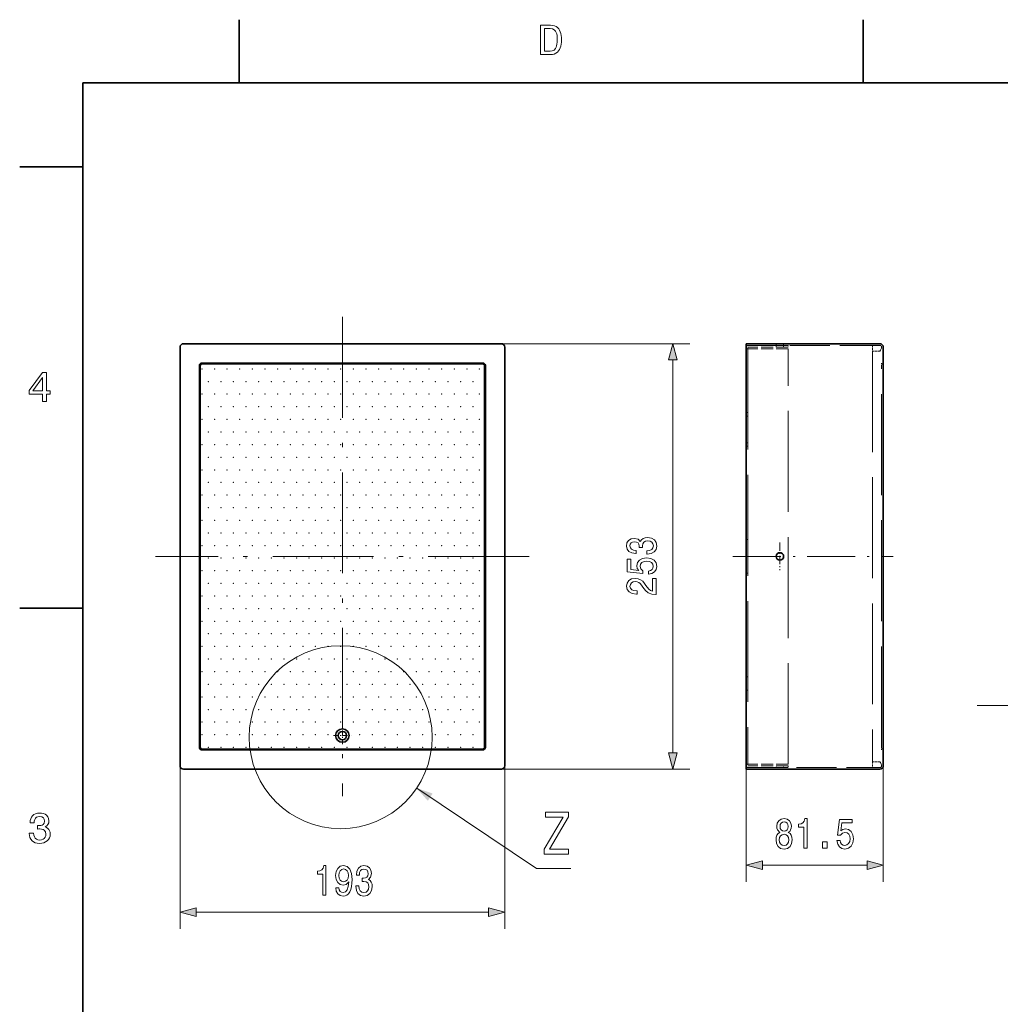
# Model space of a CAD drawing. Extents: x 0 to 354, y 0 to 250.
# Tile 2 of 9: x 2 to 119, y 130 to 248. Entities that reach past the tile are written whole.
import ezdxf

# ---------------------------------------------------------------- set-up
doc = ezdxf.new("R2010")
doc.units = 0
doc.linetypes.add('DASHDOT', pattern=[18.5, 12, -3, 0.5, -3])
doc.linetypes.add('DASHED', pattern=[15, 12, -3])

msp = doc.modelspace()

# ---------------------------------------------------------------- linework, layer by layer
at = {"color": 7, "lineweight": 35, "ltscale": 0.1875}
for p, q in [((28.6, 240), (28.6, 247.5)), ((102.800003, 240), (102.800003, 247.5)), ((10, 230), (2.5, 230)), ((10, 177.5), (2.5, 177.5))]:
    msp.add_line(p, q, dxfattribs=at)
at = {"color": 7, "lineweight": 35}
for p, q in [((344, 240), (10, 240)), ((10, 240), (10, 10)), ((21.568789, 208.567963), (21.568789, 158.76796)), ((21.96879, 208.967957), (59.768791, 208.967957)), ((60.168793, 208.567963), (60.168793, 158.76796)), ((88.885361, 208.567947), (88.885361, 158.767944)), ((105.185364, 208.567947), (105.185364, 158.767944)), ((88.885361, 158.967957), (88.885361, 208.36795)), ((23.86879, 160.967957), (23.86879, 206.36795)), ((23.96879, 160.967957), (23.96879, 206.36795)), ((57.568794, 206.667953), (24.168789, 206.667953)), ((57.568794, 206.567963), (24.168789, 206.567963)), ((57.768791, 206.36795), (57.768791, 160.967957)), ((57.868793, 206.36795), (57.868793, 160.967957)), ((24.168789, 160.76796), (57.568794, 160.76796)), ((24.168789, 160.667953), (57.568794, 160.667953)), ((59.768791, 158.36795), (21.96879, 158.36795))]:
    msp.add_line(p, q, dxfattribs=at)
at = {"color": 7, "linetype": 'DASHDOT', "lineweight": 13}
for p, q in [((40.86879, 212.171295), (40.86879, 155.164612)), ((63.086468, 183.667953), (18.651115, 183.667953)), ((116.355881, 165.92804), (220.538284, 165.92804))]:
    msp.add_line(p, q, dxfattribs=at)
at = {"color": 7, "lineweight": 13}
for p, q in [((59.768791, 208.967957), (82.168793, 208.967957)), ((23.96879, 160.967957), (23.96879, 206.36795)), ((57.568794, 206.567963), (24.168789, 206.567963)), ((57.768791, 206.36795), (57.768791, 160.967957)), ((80.168793, 207.036102), (80.168793, 160.299805)), ((24.168789, 160.76796), (57.568794, 160.76796)), ((59.768791, 158.36795), (82.168793, 158.36795)), ((58.236942, 141.383087), (23.500641, 141.383087))]:
    msp.add_line(p, q, dxfattribs=at)
at = {"color": 7, "lineweight": 35, "ltscale": 0.3975}
for p, q in [((104.785362, 208.967957), (88.885361, 208.967957)), ((88.885361, 158.36795), (104.785362, 158.36795))]:
    msp.add_line(p, q, dxfattribs=at)
at = {"color": 7, "lineweight": 35, "ltscale": 0.01}
for p, q in [((88.885361, 208.967957), (88.885361, 208.567947)), ((88.885361, 158.767944), (88.885361, 158.36795))]:
    msp.add_line(p, q, dxfattribs=at)
at = {"color": 7, "linetype": 'DASHED', "lineweight": 13, "ltscale": 0.3975}
for p, q in [((104.785362, 208.76796), (88.885361, 208.76796)), ((88.885361, 158.567947), (104.785362, 158.567947))]:
    msp.add_line(p, q, dxfattribs=at)
at = {"color": 7, "lineweight": 35, "ltscale": 0.005}
for p, q in [((88.885361, 208.36795), (88.885361, 208.567947)), ((88.885361, 158.967957), (88.885361, 158.767944))]:
    msp.add_line(p, q, dxfattribs=at)
at = {"color": 7, "linetype": 'DASHED', "lineweight": 13, "ltscale": 0.12}
for p, q in [((93.885361, 208.76796), (89.085365, 208.76796)), ((93.885361, 208.567947), (89.085365, 208.567947)), ((93.885361, 208.36795), (89.085365, 208.36795)), ((93.885361, 158.967957), (89.085365, 158.967957)), ((93.885361, 158.767944), (89.085365, 158.767944)), ((93.885361, 158.567947), (89.085365, 158.567947))]:
    msp.add_line(p, q, dxfattribs=at)
at = {"color": 7, "linetype": 'DASHED', "lineweight": 13, "ltscale": 0.005}
for p, q in [((89.085365, 208.36795), (89.085365, 208.567947)), ((92.435364, 208.76796), (92.435364, 208.967957)), ((92.435364, 208.567947), (92.435364, 208.76796)), ((93.335365, 208.76796), (93.335365, 208.967957)), ((93.335365, 208.567947), (93.335365, 208.76796)), ((93.885361, 208.76796), (93.885361, 208.567947)), ((88.885361, 208.36795), (89.085365, 208.36795)), ((105.185364, 206.667953), (104.985367, 206.667953)), ((88.885361, 200.76796), (89.085365, 200.76796)), ((89.085365, 200.36795), (88.885361, 200.36795)), ((89.085365, 197.167953), (88.885361, 197.167953)), ((88.885361, 196.76796), (89.085365, 196.76796)), ((88.885361, 185.667953), (89.085365, 185.667953)), ((88.885361, 181.667953), (89.085365, 181.667953)), ((88.885361, 169.36795), (89.085365, 169.36795)), ((88.885361, 167.767944), (89.085365, 167.767944)), ((105.185364, 160.667953), (104.985367, 160.667953)), ((88.885361, 158.967957), (89.085365, 158.967957)), ((89.085365, 158.967957), (89.085365, 158.767944)), ((92.435364, 158.567947), (92.435364, 158.767944)), ((92.435364, 158.36795), (92.435364, 158.567947)), ((93.335365, 158.567947), (93.335365, 158.767944)), ((93.335365, 158.36795), (93.335365, 158.567947)), ((93.885361, 158.767944), (93.885361, 158.567947))]:
    msp.add_line(p, q, dxfattribs=at)
at = {"color": 7, "linetype": 'DASHED', "lineweight": 13, "ltscale": 0.017071}
for p, q in [((103.885361, 208.76796), (103.885361, 208.085114)), ((103.885361, 159.250793), (103.885361, 158.567947))]:
    msp.add_line(p, q, dxfattribs=at)
at = {"color": 7, "linetype": 'DASHED', "lineweight": 13}
for p, q in [((89.085365, 208.36795), (89.085365, 158.967957)), ((93.885361, 158.967957), (93.885361, 208.36795)), ((103.885361, 208.085114), (103.885361, 159.250793)), ((104.985367, 160.967957), (104.985367, 206.36795)), ((105.185364, 160.967957), (105.185364, 206.36795))]:
    msp.add_line(p, q, dxfattribs=at)
at = {"color": 7, "linetype": 'DASHED', "lineweight": 13, "ltscale": 0.0225}
for p, q in [((104.785362, 208.085114), (103.885361, 208.085114)), ((104.785362, 159.250793), (103.885361, 159.250793)), ((104.785362, 159.250793), (103.885361, 159.250793))]:
    msp.add_line(p, q, dxfattribs=at)
at = {"color": 7, "linetype": 'DASHED', "lineweight": 13, "ltscale": 0.0075}
for p, q in [((104.985367, 206.667953), (104.985367, 206.36795)), ((104.985367, 160.967957), (104.985367, 160.667953))]:
    msp.add_line(p, q, dxfattribs=at)
at = {"color": 7, "linetype": 'DASHDOT', "lineweight": 13, "ltscale": 0.082437}
msp.add_line((92.885361, 185.316681), (92.885361, 182.019211), dxfattribs=at)
at = {"color": 7, "linetype": 'DASHDOT', "lineweight": 13, "ltscale": 0.477}
msp.add_line((87.295364, 183.667953), (106.375366, 183.667953), dxfattribs=at)
at = {"color": 7, "linetype": 'DASHDOT', "lineweight": 13, "ltscale": 0.052}
for p, q in [((40.86879, 161.327957), (40.86879, 163.407959)), ((39.828793, 162.36795), (41.908791, 162.36795))]:
    msp.add_line(p, q, dxfattribs=at)
at = {"color": 7, "lineweight": 13, "ltscale": 0.484622}
for p, q in [((21.568789, 158.76796), (21.568789, 139.383087)), ((60.168793, 158.76796), (60.168793, 139.383087))]:
    msp.add_line(p, q, dxfattribs=at)
at = {"color": 7, "lineweight": 13, "ltscale": 0.349975}
msp.add_line((88.885361, 158.967957), (88.885361, 144.968948), dxfattribs=at)
at = {"color": 7, "lineweight": 13, "ltscale": 0.344975}
msp.add_line((105.185364, 158.767944), (105.185364, 144.968948), dxfattribs=at)
at = {"color": 7, "lineweight": 13, "ltscale": 0.310907}
msp.add_line((90.817215, 146.968933), (103.25351, 146.968933), dxfattribs=at)
at = {"color": 7, "lineweight": 13}
for points in [[(65.598801, 246.842102), (65.853645, 246.824768), (66.081131, 246.772736), (66.28125, 246.686035), (66.454018, 246.564636), (66.599426, 246.408569), (66.70005, 246.251617), (66.782379, 246.069778), (66.846405, 245.863083), (66.892151, 245.631485), (66.919586, 245.375031), (66.928734, 245.093689), (66.919106, 244.824326), (66.890213, 244.576309), (66.842049, 244.349655), (66.774628, 244.144363), (66.687935, 243.960419), (66.581985, 243.797836), (66.431702, 243.633774), (66.25824, 243.506165), (66.0616, 243.415024), (65.841789, 243.360336), (65.598801, 243.342102), (64.44323, 243.342102), (64.44323, 246.842102)], [(65.563927, 246.43631), (64.89975, 246.43631), (64.89975, 243.747894), (65.563927, 243.747894), (65.829529, 243.784668), (66.045105, 243.894958), (66.210663, 244.078796), (66.28656, 244.225281), (66.345596, 244.400009), (66.387756, 244.602997), (66.413055, 244.834213), (66.421494, 245.093689), (66.413452, 245.363068), (66.389343, 245.600555), (66.349159, 245.806152), (66.292908, 245.979843), (66.220573, 246.121658), (66.058319, 246.296463), (65.839432, 246.401337)], [(80.686432, 207.036102), (80.168793, 208.967957), (79.651154, 207.036102)], [(5.214245, 202.092102), (5.214245, 202.954422), (3.641781, 202.954422), (3.641781, 203.402222), (5.203941, 205.541382), (5.670767, 205.541382), (5.670767, 203.360214), (6.127288, 203.360214), (6.127288, 202.954422), (5.670767, 202.954422), (5.670767, 202.092102)], [(4.074526, 203.360214), (5.214245, 203.360214), (5.214245, 204.947739)], [(77.069374, 183.957855), (77.104675, 183.957855), (77.588821, 184.0224), (77.951935, 184.212021), (78.183922, 184.51059), (78.269661, 184.905975), (78.183922, 185.325577), (77.962021, 185.640274), (77.608994, 185.841995), (77.155106, 185.914627), (76.857552, 185.882339), (76.615479, 185.793579), (76.428879, 185.648346), (76.292717, 185.454681), (76.020378, 185.716919), (75.586662, 185.809723), (75.193291, 185.749207), (74.895737, 185.575714), (74.709137, 185.293289), (74.643578, 184.905975), (74.724266, 184.542862), (74.946175, 184.264481), (75.299194, 184.082916), (75.768219, 184.0224), (75.80352, 184.0224), (75.80352, 184.381485), (75.480751, 184.413757), (75.248764, 184.518661), (75.107552, 184.68811), (75.057121, 184.926147), (75.097466, 185.135941), (75.203377, 185.289261), (75.374847, 185.38205), (75.606834, 185.418365), (75.853951, 185.38205), (76.020378, 185.285233), (76.121246, 185.115768), (76.151505, 184.885803), (76.146461, 184.728455), (76.544876, 184.728455), (76.53479, 184.926147), (76.580177, 185.180328), (76.701218, 185.369949), (76.897903, 185.482925), (77.155106, 185.52327), (77.447609, 185.478882), (77.664474, 185.361877), (77.800636, 185.176285), (77.846031, 184.930176), (77.795593, 184.67601), (77.644302, 184.490417), (77.402222, 184.373413), (77.069374, 184.329025)], [(77.255974, 181.545166), (77.669518, 181.633926), (77.992279, 181.831619), (78.194008, 182.122116), (78.269661, 182.493301), (78.178879, 182.900787), (77.931763, 183.219513), (77.538391, 183.421249), (77.034065, 183.49791), (76.565048, 183.429321), (76.196892, 183.235657), (75.959862, 182.93306), (75.874123, 182.541718), (75.934647, 182.23912), (76.101074, 182.005112), (75.15799, 182.118073), (75.15799, 183.344589), (74.744446, 183.344589), (74.744446, 181.847763), (76.600349, 181.625854), (76.600349, 181.948624), (76.363319, 182.182632), (76.27758, 182.481186), (76.333061, 182.73941), (76.494446, 182.937103), (76.741562, 183.062164), (77.05928, 183.106552), (77.377007, 183.062164), (77.624123, 182.93306), (77.780464, 182.735367), (77.835938, 182.481186), (77.800636, 182.267365), (77.684647, 182.101944), (77.50309, 181.980896), (77.255974, 181.92038)], [(78.168793, 179.132492), (78.168793, 181.056992), (77.735077, 181.056992), (77.735077, 179.53595), (77.498047, 179.620667), (77.301361, 179.765915), (76.943291, 180.21376), (76.791992, 180.451797), (76.575134, 180.718079), (76.322975, 180.9077), (76.025421, 181.016632), (75.687523, 181.056992), (75.263893, 180.988403), (74.931046, 180.798767), (74.719223, 180.508286), (74.643578, 180.133072), (74.729317, 179.745743), (74.966347, 179.451218), (75.344589, 179.261597), (75.843864, 179.197037), (75.914474, 179.197037), (75.914474, 179.564194), (75.874123, 179.564194), (75.531189, 179.600494), (75.279022, 179.709427), (75.117645, 179.882919), (75.062164, 180.1129), (75.112595, 180.346893), (75.238678, 180.520386), (75.435364, 180.633347), (75.68248, 180.673706), (75.914474, 180.645462), (76.11116, 180.568802), (76.282631, 180.439697), (76.433922, 180.262177), (76.595306, 180.024124), (76.90799, 179.628738), (77.240837, 179.350357), (77.644302, 179.184937), (78.153664, 179.132492)], [(79.651154, 160.299805), (80.168793, 158.36795), (80.686432, 160.299805)], [(3.641781, 150.758774), (4.149027, 150.758774), (4.174434, 150.520294), (4.241142, 150.320557), (4.349152, 150.159576), (4.494941, 150.04158), (4.674987, 149.970779), (4.88929, 149.947174), (5.099894, 149.967789), (5.278355, 150.029602), (5.424673, 150.132629), (5.533211, 150.271683), (5.598334, 150.441559), (5.620042, 150.642258), (5.571398, 150.90451), (5.425466, 151.101563), (5.278179, 151.192917), (5.095755, 151.247742), (4.878194, 151.266022), (4.77516, 151.263641), (4.633289, 151.2565), (4.633289, 151.675781), (4.73355, 151.673004), (4.821921, 151.671814), (5.022266, 151.686295), (5.184743, 151.729752), (5.309353, 151.802185), (5.428239, 151.966949), (5.467868, 152.200455), (5.429428, 152.429504), (5.314109, 152.598328), (5.126666, 152.702362), (4.871853, 152.73703), (4.672654, 152.715546), (4.508327, 152.651077), (4.378873, 152.54364), (4.285526, 152.394638), (4.229517, 152.205475), (4.210848, 151.976166), (3.730549, 151.976166), (3.730549, 152.011032), (3.749348, 152.256653), (3.805744, 152.475983), (3.899739, 152.668991), (4.031331, 152.835709), (4.194774, 152.970078), (4.384322, 153.06604), (4.599977, 153.123627), (4.841736, 153.142822), (5.096424, 153.127563), (5.320746, 153.081802), (5.514704, 153.005508), (5.678296, 152.898712), (5.843195, 152.714478), (5.942135, 152.487274), (5.975114, 152.217102), (5.946284, 151.985764), (5.859795, 151.791092), (5.717033, 151.635849), (5.519385, 151.522812), (5.702558, 151.440735), (5.853675, 151.332947), (5.972736, 151.199432), (6.058599, 151.041809), (6.110116, 150.861633), (6.127288, 150.658905), (6.105418, 150.418564), (6.039808, 150.203171), (5.930458, 150.012756), (5.777368, 149.847305), (5.588017, 149.71347), (5.369886, 149.617859), (5.122975, 149.560501), (4.847284, 149.541382), (4.586156, 149.561508), (4.352818, 149.621918), (4.147269, 149.72261), (3.96951, 149.863556), (3.826128, 150.038055), (3.723713, 150.239334), (3.662264, 150.467422), (3.641781, 150.722305)], [(64.868507, 148.268234), (67.738823, 148.268234), (67.738823, 148.873428), (65.50251, 148.873428), (67.738823, 152.699066), (67.738823, 153.268234), (65.024124, 153.268234), (65.024124, 152.66304), (67.139397, 152.66304), (64.868507, 148.844604)], [(92.891846, 150.855103), (92.686081, 150.713898), (92.544876, 150.517212), (92.456108, 150.270096), (92.427872, 149.972534), (92.492424, 149.523697), (92.678017, 149.17572), (92.980606, 148.953812), (93.392136, 148.868073), (93.799629, 148.953812), (94.102219, 149.17572), (94.287811, 149.523697), (94.3564, 149.972534), (94.32412, 150.270096), (94.239395, 150.517212), (94.094154, 150.713898), (93.892426, 150.855103), (94.053802, 150.976135), (94.166771, 151.142578), (94.235359, 151.344299), (94.259567, 151.591415), (94.195015, 151.949493), (94.025566, 152.236954), (93.751213, 152.423553), (93.392136, 152.494156), (93.029022, 152.423553), (92.754669, 152.236954), (92.581184, 151.949493), (92.520668, 151.591415), (92.54084, 151.344299), (92.609428, 151.142578)], [(95.748329, 148.968933), (96.115479, 148.968933), (96.115479, 152.494156), (95.841125, 152.494156), (95.768501, 152.186523), (95.62326, 151.979752), (95.40136, 151.858704), (95.094727, 151.818359), (95.094727, 151.460297), (95.748329, 151.460297)], [(99.678017, 149.88176), (99.766777, 149.468216), (99.96447, 149.145447), (100.254959, 148.943726), (100.626144, 148.868073), (101.033638, 148.958847), (101.352364, 149.205963), (101.554092, 149.599335), (101.630753, 150.103668), (101.562164, 150.572693), (101.368507, 150.940842), (101.06591, 151.177872), (100.674553, 151.263611), (100.371964, 151.203094), (100.137955, 151.036667), (100.250923, 151.979752), (101.47744, 151.979752), (101.47744, 152.393295), (99.980606, 152.393295), (99.758705, 150.537384), (100.081474, 150.537384), (100.315475, 150.774414), (100.614037, 150.860153), (100.872253, 150.804672), (101.069946, 150.643295), (101.195015, 150.396179), (101.239395, 150.078445), (101.195015, 149.760727), (101.06591, 149.513611), (100.868217, 149.357269), (100.614037, 149.301788), (100.400208, 149.337097), (100.234787, 149.453094), (100.113747, 149.634644), (100.05323, 149.88176)], [(92.903954, 151.551071), (92.936226, 151.77298), (93.033058, 151.944443), (93.186371, 152.050354), (93.392136, 152.090698), (93.593864, 152.050354), (93.747177, 151.944443), (93.844009, 151.77298), (93.880318, 151.551071), (93.844009, 151.324127), (93.747177, 151.147614), (93.593864, 151.031616), (93.392136, 150.996323), (93.186371, 151.036667), (93.033058, 151.147614), (92.936226, 151.324127)], [(92.815193, 149.982635), (92.851501, 150.249924), (92.968506, 150.451645), (93.150063, 150.582764), (93.392136, 150.628159), (93.630173, 150.582764), (93.811729, 150.451645), (93.928734, 150.249924), (93.969078, 149.982635), (93.928734, 149.69516), (93.811729, 149.478302), (93.630173, 149.337097), (93.392136, 149.291702), (93.150063, 149.337097), (92.968506, 149.478302), (92.851501, 149.69516)], [(97.97139, 148.968933), (98.52816, 148.968933), (98.52816, 149.720383), (97.97139, 149.720383)], [(38.552929, 143.383087), (38.920078, 143.383087), (38.920078, 146.908295), (38.645725, 146.908295), (38.573101, 146.600662), (38.427856, 146.39389), (38.205956, 146.272858), (37.899326, 146.232513), (37.899326, 145.874435), (38.552929, 145.874435)], [(40.086071, 144.250519), (40.146591, 143.852097), (40.320076, 143.544464), (40.594429, 143.352814), (40.957542, 143.282211), (41.19558, 143.31752), (41.409412, 143.408295), (41.590969, 143.564636), (41.744286, 143.786545), (41.865322, 144.063919), (41.954082, 144.40686), (42.006531, 144.800232), (42.026703, 145.25412), (41.958115, 145.96521), (41.760422, 146.484665), (41.445724, 146.797348), (41.014023, 146.908295), (40.618637, 146.81752), (40.320076, 146.575439), (40.126415, 146.20224), (40.061863, 145.733231), (40.126415, 145.249069), (40.31604, 144.88092), (40.598465, 144.648926), (40.957542, 144.573288), (41.336792, 144.669098), (41.623245, 144.961609), (41.558693, 144.40181), (41.429588, 144.003403), (41.231892, 143.766357), (40.961575, 143.69072), (40.751778, 143.726013), (40.598465, 143.836975), (40.497597, 144.013489), (40.457253, 144.250519)], [(40.453217, 145.738266), (40.493565, 146.050949), (40.606533, 146.298065), (40.784054, 146.454407), (41.014023, 146.509888), (41.252064, 146.454407), (41.43362, 146.298065), (41.546589, 146.056), (41.590969, 145.743317), (41.546589, 145.425583), (41.43362, 145.188553), (41.248032, 145.042297), (41.001923, 144.991867), (40.780018, 145.042297), (40.606533, 145.188553), (40.493565, 145.420547)], [(42.466473, 144.482513), (42.466473, 144.447205), (42.531029, 143.963043), (42.720654, 143.599945), (43.019211, 143.36795), (43.4146, 143.282211), (43.834198, 143.36795), (44.148895, 143.589859), (44.350624, 143.942871), (44.423244, 144.396774), (44.390968, 144.694321), (44.302208, 144.936401), (44.156963, 145.122986), (43.963303, 145.259155), (44.225552, 145.531494), (44.318348, 145.96521), (44.257828, 146.358582), (44.084343, 146.656128), (43.801918, 146.842743), (43.4146, 146.908295), (43.051487, 146.827606), (42.773102, 146.605698), (42.591545, 146.252686), (42.531029, 145.783661), (42.531029, 145.748352), (42.890106, 145.748352), (42.922382, 146.071121), (43.027283, 146.303116), (43.196732, 146.444321), (43.434772, 146.494751), (43.644569, 146.454407), (43.797886, 146.348495), (43.890682, 146.177032), (43.926994, 145.945038), (43.890682, 145.697922), (43.79385, 145.531494), (43.624397, 145.430634), (43.394428, 145.400375), (43.23708, 145.405411), (43.23708, 145.007004), (43.434772, 145.01709), (43.688953, 144.971695), (43.878578, 144.850662), (43.991547, 144.653976), (44.031891, 144.396774), (43.987511, 144.104263), (43.870506, 143.887405), (43.684917, 143.751236), (43.438808, 143.705841), (43.184631, 143.756287), (42.999039, 143.907578), (42.882034, 144.149658), (42.837654, 144.482513)], [(90.817215, 147.486572), (88.885361, 146.968933), (90.817215, 146.451309)], [(103.25351, 146.451309), (105.185364, 146.968933), (103.25351, 147.486572)], [(23.500641, 141.900726), (21.568789, 141.383087), (23.500641, 140.865448)], [(58.236942, 140.865448), (60.168793, 141.383087), (58.236942, 141.900726)]]:
    msp.add_lwpolyline(points, close=True, dxfattribs=at)
at = {"color": 7, "linetype": 'DASHED', "lineweight": 13}
for points in [[(104.785362, 208.085114), (104.838371, 208.183685), (104.924728, 208.357178), (104.958511, 208.44072), (104.981956, 208.528152), (104.985367, 208.567947)], [(104.785362, 159.250793), (104.838371, 159.152222), (104.924728, 158.978729), (104.958511, 158.895187), (104.981956, 158.807755), (104.985367, 158.76796)], [(104.785362, 159.250793), (104.838371, 159.152222), (104.924728, 158.978714), (104.958511, 158.895187), (104.981956, 158.807755), (104.985367, 158.767944)]]:
    msp.add_lwpolyline(points, dxfattribs=at)
at = {"color": 7, "lineweight": 13}
msp.add_lwpolyline([(49.705139, 156.118576), (63.968796, 146.567947), (68.038536, 146.567947)], dxfattribs=at)
at = {"color": 7, "lineweight": 35}
for centre, radius in [((92.885361, 183.667953), 0.45), ((40.86879, 162.36795), 0.8), ((40.86879, 162.36795), 0.5)]:
    msp.add_circle(centre, radius, dxfattribs=at)
at = {"color": 7, "lineweight": 13}
msp.add_circle((40.666252, 162.170807), 10.878003, dxfattribs=at)
at = {"color": 7, "lineweight": 35}
for centre, radius, start, end in [((21.96879, 208.567963), 0.4, 90.000003, 179.999995), ((59.768791, 208.567963), 0.4, 0, 90.000003), ((104.785362, 208.567947), 0.4, 0, 90.000003), ((24.168789, 206.36795), 0.3, 90.000003, 179.999995), ((24.168789, 206.36795), 0.2, 90.000003, 179.999995), ((57.568794, 206.36795), 0.3, 0, 90.000003), ((57.568794, 206.36795), 0.2, 0, 90.000003), ((24.168789, 160.967957), 0.3, 179.999995, 269.999997), ((24.168789, 160.967957), 0.2, 179.999995, 269.999997), ((57.568794, 160.967957), 0.3, 269.999997, 0), ((57.568794, 160.967957), 0.2, 269.999997, 0), ((21.96879, 158.76796), 0.4, 179.999995, 269.999997), ((59.768791, 158.76796), 0.4, 269.999997, 0), ((104.785362, 158.767944), 0.4, 269.999997, 360)]:
    msp.add_arc(centre, radius, start, end, dxfattribs=at)
at = {"color": 7, "linetype": 'DASHED', "lineweight": 13}
for centre, start, end in [((89.085365, 208.567947), 90.000003, 179.999995), ((104.785362, 208.567947), 0, 90.000003), ((104.985367, 206.36795), 0, 90.000003), ((104.985367, 160.967957), 269.999997, 360), ((89.085365, 158.767944), 180.000005, 269.999997), ((104.785362, 158.767944), 269.999997, 360)]:
    msp.add_arc(centre, 0.2, start, end, dxfattribs=at)
at = {"color": 7, "lineweight": 13}
for centre, start, end in [((24.168789, 206.36795), 90.000003, 179.999995), ((57.568794, 206.36795), 0.000005, 90.000003), ((24.168789, 160.967957), 179.999995, 270.000004), ((57.568794, 160.967957), 270.000004, 0.000005)]:
    msp.add_arc(centre, 0.2, start, end, dxfattribs=at)
at = {"color": 7, "lineweight": 5}
for p in [(24.168789, 205.967957), (25.668789, 205.967957), (27.168789, 205.967957), (28.668791, 205.967957), (30.168791, 205.967957), (31.668791, 205.967957), (33.168789, 205.967957), (34.668789, 205.967957), (36.168789, 205.967957), (37.668789, 205.967957), (39.168793, 205.967957), (40.668793, 205.967957), (42.168793, 205.967957), (43.668793, 205.967957), (45.168793, 205.967957), (46.668793, 205.967957), (48.168793, 205.967957), (49.668793, 205.967957), (51.168793, 205.967957), (52.668793, 205.967957), (54.168793, 205.967957), (55.668793, 205.967957), (57.168793, 205.967957), (24.918789, 204.467957), (26.418789, 204.467957), (27.918789, 204.467957), (29.418791, 204.467957), (30.918791, 204.467957), (32.418789, 204.467957), (33.918789, 204.467957), (35.418789, 204.467957), (36.918789, 204.467957), (38.418789, 204.467957), (39.918793, 204.467957), (41.418793, 204.467957), (42.918793, 204.467957), (44.418793, 204.467957), (45.918793, 204.467957), (47.418793, 204.467957), (48.918793, 204.467957), (50.418793, 204.467957), (51.918793, 204.467957), (53.418793, 204.467957), (54.918793, 204.467957), (56.418793, 204.467957), (24.168789, 202.967957), (25.668789, 202.967957), (27.168789, 202.967957), (28.668791, 202.967957), (30.168791, 202.967957), (31.668791, 202.967957), (33.168789, 202.967957), (34.668789, 202.967957), (36.168789, 202.967957), (37.668789, 202.967957), (39.168793, 202.967957), (40.668793, 202.967957), (42.168793, 202.967957), (43.668793, 202.967957), (45.168793, 202.967957), (46.668793, 202.967957), (48.168793, 202.967957), (49.668793, 202.967957), (51.168793, 202.967957), (52.668793, 202.967957), (54.168793, 202.967957), (55.668793, 202.967957), (57.168793, 202.967957), (24.918789, 201.467957), (26.418789, 201.467957), (27.918789, 201.467957), (29.418791, 201.467957), (30.918791, 201.467957), (32.418789, 201.467957), (33.918789, 201.467957), (35.418789, 201.467957), (36.918789, 201.467957), (38.418789, 201.467957), (39.918793, 201.467957), (41.418793, 201.467957), (42.918793, 201.467957), (44.418793, 201.467957), (45.918793, 201.467957), (47.418793, 201.467957), (48.918793, 201.467957), (50.418793, 201.467957), (51.918793, 201.467957), (53.418793, 201.467957), (54.918793, 201.467957), (56.418793, 201.467957), (24.168789, 199.967957), (25.668789, 199.967957), (27.168789, 199.967957), (28.668791, 199.967957), (30.168791, 199.967957), (31.668791, 199.967957), (33.168789, 199.967957), (34.668789, 199.967957), (36.168789, 199.967957), (37.668789, 199.967957), (39.168793, 199.967957), (40.668793, 199.967957), (42.168793, 199.967957), (43.668793, 199.967957), (45.168793, 199.967957), (46.668793, 199.967957), (48.168793, 199.967957), (49.668793, 199.967957), (51.168793, 199.967957), (52.668793, 199.967957), (54.168793, 199.967957), (55.668793, 199.967957), (57.168793, 199.967957), (24.918789, 198.467957), (26.418789, 198.467957), (27.918789, 198.467957), (29.418791, 198.467957), (30.918791, 198.467957), (32.418789, 198.467957), (33.918789, 198.467957), (35.418789, 198.467957), (36.918789, 198.467957), (38.418789, 198.467957), (39.918793, 198.467957), (41.418793, 198.467957), (42.918793, 198.467957), (44.418793, 198.467957), (45.918793, 198.467957), (47.418793, 198.467957), (48.918793, 198.467957), (50.418793, 198.467957), (51.918793, 198.467957), (53.418793, 198.467957), (54.918793, 198.467957), (56.418793, 198.467957), (24.168789, 196.967957), (25.668789, 196.967957), (27.168789, 196.967957), (28.668791, 196.967957), (30.168791, 196.967957), (31.668791, 196.967957), (33.168789, 196.967957), (34.668789, 196.967957), (36.168789, 196.967957), (37.668789, 196.967957), (39.168793, 196.967957), (40.668793, 196.967957), (42.168793, 196.967957), (43.668793, 196.967957), (45.168793, 196.967957), (46.668793, 196.967957), (48.168793, 196.967957), (49.668793, 196.967957), (51.168793, 196.967957), (52.668793, 196.967957), (54.168793, 196.967957), (55.668793, 196.967957), (57.168793, 196.967957), (24.918789, 195.467957), (26.418789, 195.467957), (27.918789, 195.467957), (29.418791, 195.467957), (30.918791, 195.467957), (32.418789, 195.467957), (33.918789, 195.467957), (35.418789, 195.467957), (36.918789, 195.467957), (38.418789, 195.467957), (39.918793, 195.467957), (41.418793, 195.467957), (42.918793, 195.467957), (44.418793, 195.467957), (45.918793, 195.467957), (47.418793, 195.467957), (48.918793, 195.467957), (50.418793, 195.467957), (51.918793, 195.467957), (53.418793, 195.467957), (54.918793, 195.467957), (56.418793, 195.467957), (24.168789, 193.967957), (25.668789, 193.967957), (27.168789, 193.967957), (28.668791, 193.967957), (30.168791, 193.967957), (31.668791, 193.967957), (33.168789, 193.967957), (34.668789, 193.967957), (36.168789, 193.967957), (37.668789, 193.967957), (39.168793, 193.967957), (40.668793, 193.967957), (42.168793, 193.967957), (43.668793, 193.967957), (45.168793, 193.967957), (46.668793, 193.967957), (48.168793, 193.967957), (49.668793, 193.967957), (51.168793, 193.967957), (52.668793, 193.967957), (54.168793, 193.967957), (55.668793, 193.967957), (57.168793, 193.967957), (24.918789, 192.467957), (26.418789, 192.467957), (27.918789, 192.467957), (29.418791, 192.467957), (30.918791, 192.467957), (32.418789, 192.467957), (33.918789, 192.467957), (35.418789, 192.467957), (36.918789, 192.467957), (38.418789, 192.467957), (39.918793, 192.467957), (41.418793, 192.467957), (42.918793, 192.467957), (44.418793, 192.467957), (45.918793, 192.467957), (47.418793, 192.467957), (48.918793, 192.467957), (50.418793, 192.467957), (51.918793, 192.467957), (53.418793, 192.467957), (54.918793, 192.467957), (56.418793, 192.467957), (24.168789, 190.967957), (25.668789, 190.967957), (27.168789, 190.967957), (28.668791, 190.967957), (30.168791, 190.967957), (31.668791, 190.967957), (33.168789, 190.967957), (34.668789, 190.967957), (36.168789, 190.967957), (37.668789, 190.967957), (39.168793, 190.967957), (40.668793, 190.967957), (42.168793, 190.967957), (43.668793, 190.967957), (45.168793, 190.967957), (46.668793, 190.967957), (48.168793, 190.967957), (49.668793, 190.967957), (51.168793, 190.967957), (52.668793, 190.967957), (54.168793, 190.967957), (55.668793, 190.967957), (57.168793, 190.967957), (24.918789, 189.467957), (26.418789, 189.467957), (27.918789, 189.467957), (29.418791, 189.467957), (30.918791, 189.467957), (32.418789, 189.467957), (33.918789, 189.467957), (35.418789, 189.467957), (36.918789, 189.467957), (38.418789, 189.467957), (39.918793, 189.467957), (41.418793, 189.467957), (42.918793, 189.467957), (44.418793, 189.467957), (45.918793, 189.467957), (47.418793, 189.467957), (48.918793, 189.467957), (50.418793, 189.467957), (51.918793, 189.467957), (53.418793, 189.467957), (54.918793, 189.467957), (56.418793, 189.467957), (24.168789, 187.967957), (25.668789, 187.967957), (27.168789, 187.967957), (28.668791, 187.967957), (30.168791, 187.967957), (31.668791, 187.967957), (33.168789, 187.967957), (34.668789, 187.967957), (36.168789, 187.967957), (37.668789, 187.967957), (39.168793, 187.967957), (40.668793, 187.967957), (42.168793, 187.967957), (43.668793, 187.967957), (45.168793, 187.967957), (46.668793, 187.967957), (48.168793, 187.967957), (49.668793, 187.967957), (51.168793, 187.967957), (52.668793, 187.967957), (54.168793, 187.967957), (55.668793, 187.967957), (57.168793, 187.967957), (24.918789, 186.467957), (26.418789, 186.467957), (27.918789, 186.467957), (29.418791, 186.467957), (30.918791, 186.467957), (32.418789, 186.467957), (33.918789, 186.467957), (35.418789, 186.467957), (36.918789, 186.467957), (38.418789, 186.467957), (39.918793, 186.467957), (41.418793, 186.467957), (42.918793, 186.467957), (44.418793, 186.467957), (45.918793, 186.467957), (47.418793, 186.467957), (48.918793, 186.467957), (50.418793, 186.467957), (51.918793, 186.467957), (53.418793, 186.467957), (54.918793, 186.467957), (56.418793, 186.467957), (24.168789, 184.967957), (25.668789, 184.967957), (27.168789, 184.967957), (28.668791, 184.967957), (30.168791, 184.967957), (31.668791, 184.967957), (33.168789, 184.967957), (34.668789, 184.967957), (36.168789, 184.967957), (37.668789, 184.967957), (39.168793, 184.967957), (40.668793, 184.967957), (42.168793, 184.967957), (43.668793, 184.967957), (45.168793, 184.967957), (46.668793, 184.967957), (48.168793, 184.967957), (49.668793, 184.967957), (51.168793, 184.967957), (52.668793, 184.967957), (54.168793, 184.967957), (55.668793, 184.967957), (57.168793, 184.967957), (24.918789, 183.467957), (26.418789, 183.467957), (27.918789, 183.467957), (29.418791, 183.467957), (30.918791, 183.467957), (32.418789, 183.467957), (33.918789, 183.467957), (35.418789, 183.467957), (36.918789, 183.467957), (38.418789, 183.467957), (39.918793, 183.467957), (41.418793, 183.467957), (42.918793, 183.467957), (44.418793, 183.467957), (45.918793, 183.467957), (47.418793, 183.467957), (48.918793, 183.467957), (50.418793, 183.467957), (51.918793, 183.467957), (53.418793, 183.467957), (54.918793, 183.467957), (56.418793, 183.467957), (24.168789, 181.967957), (25.668789, 181.967957), (27.168789, 181.967957), (28.668791, 181.967957), (30.168791, 181.967957), (31.668791, 181.967957), (33.168789, 181.967957), (34.668789, 181.967957), (36.168789, 181.967957), (37.668789, 181.967957), (39.168793, 181.967957), (40.668793, 181.967957), (42.168793, 181.967957), (43.668793, 181.967957), (45.168793, 181.967957), (46.668793, 181.967957), (48.168793, 181.967957), (49.668793, 181.967957), (51.168793, 181.967957), (52.668793, 181.967957), (54.168793, 181.967957), (55.668793, 181.967957), (57.168793, 181.967957), (24.918789, 180.467957), (26.418789, 180.467957), (27.918789, 180.467957), (29.418791, 180.467957), (30.918791, 180.467957), (32.418789, 180.467957), (33.918789, 180.467957), (35.418789, 180.467957), (36.918789, 180.467957), (38.418789, 180.467957), (39.918793, 180.467957), (41.418793, 180.467957), (42.918793, 180.467957), (44.418793, 180.467957), (45.918793, 180.467957), (47.418793, 180.467957), (48.918793, 180.467957), (50.418793, 180.467957), (51.918793, 180.467957), (53.418793, 180.467957), (54.918793, 180.467957), (56.418793, 180.467957), (24.168789, 178.967957), (25.668789, 178.967957), (27.168789, 178.967957), (28.668791, 178.967957), (30.168791, 178.967957), (31.668791, 178.967957), (33.168789, 178.967957), (34.668789, 178.967957), (36.168789, 178.967957), (37.668789, 178.967957), (39.168793, 178.967957), (40.668793, 178.967957), (42.168793, 178.967957), (43.668793, 178.967957), (45.168793, 178.967957), (46.668793, 178.967957), (48.168793, 178.967957), (49.668793, 178.967957), (51.168793, 178.967957), (52.668793, 178.967957), (54.168793, 178.967957), (55.668793, 178.967957), (57.168793, 178.967957), (24.918789, 177.467957), (26.418789, 177.467957), (27.918789, 177.467957), (29.418791, 177.467957), (30.918791, 177.467957), (32.418789, 177.467957), (33.918789, 177.467957), (35.418789, 177.467957), (36.918789, 177.467957), (38.418789, 177.467957), (39.918793, 177.467957), (41.418793, 177.467957), (42.918793, 177.467957), (44.418793, 177.467957), (45.918793, 177.467957), (47.418793, 177.467957), (48.918793, 177.467957), (50.418793, 177.467957), (51.918793, 177.467957), (53.418793, 177.467957), (54.918793, 177.467957), (56.418793, 177.467957), (24.168789, 175.967957), (25.668789, 175.967957), (27.168789, 175.967957), (28.668791, 175.967957), (30.168791, 175.967957), (31.668791, 175.967957), (33.168789, 175.967957), (34.668789, 175.967957), (36.168789, 175.967957), (37.668789, 175.967957), (39.168793, 175.967957), (40.668793, 175.967957), (42.168793, 175.967957), (43.668793, 175.967957), (45.168793, 175.967957), (46.668793, 175.967957), (48.168793, 175.967957), (49.668793, 175.967957), (51.168793, 175.967957), (52.668793, 175.967957), (54.168793, 175.967957), (55.668793, 175.967957), (57.168793, 175.967957), (24.918789, 174.467957), (26.418789, 174.467957), (27.918789, 174.467957), (29.418791, 174.467957), (30.918791, 174.467957), (32.418789, 174.467957), (33.918789, 174.467957), (35.418789, 174.467957), (36.918789, 174.467957), (38.418789, 174.467957), (39.918793, 174.467957), (41.418793, 174.467957), (42.918793, 174.467957), (44.418793, 174.467957), (45.918793, 174.467957), (47.418793, 174.467957), (48.918793, 174.467957), (50.418793, 174.467957), (51.918793, 174.467957), (53.418793, 174.467957), (54.918793, 174.467957), (56.418793, 174.467957), (24.168789, 172.967957), (25.668789, 172.967957), (27.168789, 172.967957), (28.668791, 172.967957), (30.168791, 172.967957), (31.668791, 172.967957), (33.168789, 172.967957), (34.668789, 172.967957), (36.168789, 172.967957), (37.668789, 172.967957), (39.168793, 172.967957), (40.668793, 172.967957), (42.168793, 172.967957), (43.668793, 172.967957), (45.168793, 172.967957), (46.668793, 172.967957), (48.168793, 172.967957), (49.668793, 172.967957), (51.168793, 172.967957), (52.668793, 172.967957), (54.168793, 172.967957), (55.668793, 172.967957), (57.168793, 172.967957), (24.918789, 171.467957), (26.418789, 171.467957), (27.918789, 171.467957), (29.418791, 171.467957), (30.918791, 171.467957), (32.418789, 171.467957), (33.918789, 171.467957), (35.418789, 171.467957), (36.918789, 171.467957), (38.418789, 171.467957), (39.918793, 171.467957), (41.418793, 171.467957), (42.918793, 171.467957), (44.418793, 171.467957), (45.918793, 171.467957), (47.418793, 171.467957), (48.918793, 171.467957), (50.418793, 171.467957), (51.918793, 171.467957), (53.418793, 171.467957), (54.918793, 171.467957), (56.418793, 171.467957), (24.168789, 169.967957), (25.668789, 169.967957), (27.168789, 169.967957), (28.668791, 169.967957), (30.168791, 169.967957), (31.668791, 169.967957), (33.168789, 169.967957), (34.668789, 169.967957), (36.168789, 169.967957), (37.668789, 169.967957), (39.168793, 169.967957), (40.668793, 169.967957), (42.168793, 169.967957), (43.668793, 169.967957), (45.168793, 169.967957), (46.668793, 169.967957), (48.168793, 169.967957), (49.668793, 169.967957), (51.168793, 169.967957), (52.668793, 169.967957), (54.168793, 169.967957), (55.668793, 169.967957), (57.168793, 169.967957), (24.918789, 168.467957), (26.418789, 168.467957), (27.918789, 168.467957), (29.418791, 168.467957), (30.918791, 168.467957), (32.418789, 168.467957), (33.918789, 168.467957), (35.418789, 168.467957), (36.918789, 168.467957), (38.418789, 168.467957), (39.918793, 168.467957), (41.418793, 168.467957), (42.918793, 168.467957), (44.418793, 168.467957), (45.918793, 168.467957), (47.418793, 168.467957), (48.918793, 168.467957), (50.418793, 168.467957), (51.918793, 168.467957), (53.418793, 168.467957), (54.918793, 168.467957), (56.418793, 168.467957), (24.168789, 166.967957), (25.668789, 166.967957), (27.168789, 166.967957), (28.668791, 166.967957), (30.168791, 166.967957), (31.668791, 166.967957), (33.168789, 166.967957), (34.668789, 166.967957), (36.168789, 166.967957), (37.668789, 166.967957), (39.168793, 166.967957), (40.668793, 166.967957), (42.168793, 166.967957), (43.668793, 166.967957), (45.168793, 166.967957), (46.668793, 166.967957), (48.168793, 166.967957), (49.668793, 166.967957), (51.168793, 166.967957), (52.668793, 166.967957), (54.168793, 166.967957), (55.668793, 166.967957), (57.168793, 166.967957), (24.918789, 165.467957), (26.418789, 165.467957), (27.918789, 165.467957), (29.418791, 165.467957), (30.918791, 165.467957), (32.418789, 165.467957), (33.918789, 165.467957), (35.418789, 165.467957), (36.918789, 165.467957), (38.418789, 165.467957), (39.918793, 165.467957), (41.418793, 165.467957), (42.918793, 165.467957), (44.418793, 165.467957), (45.918793, 165.467957), (47.418793, 165.467957), (48.918793, 165.467957), (50.418793, 165.467957), (51.918793, 165.467957), (53.418793, 165.467957), (54.918793, 165.467957), (56.418793, 165.467957), (24.168789, 163.967957), (25.668789, 163.967957), (27.168789, 163.967957), (28.668791, 163.967957), (30.168791, 163.967957), (31.668791, 163.967957), (33.168789, 163.967957), (34.668789, 163.967957), (36.168789, 163.967957), (37.668789, 163.967957), (39.168793, 163.967957), (40.668793, 163.967957), (42.168793, 163.967957), (43.668793, 163.967957), (45.168793, 163.967957), (46.668793, 163.967957), (48.168793, 163.967957), (49.668793, 163.967957), (51.168793, 163.967957), (52.668793, 163.967957), (54.168793, 163.967957), (55.668793, 163.967957), (57.168793, 163.967957), (24.168789, 162.467957), (25.668789, 162.467957), (27.168789, 162.467957), (28.668791, 162.467957), (30.168791, 162.467957), (31.668791, 162.467957), (33.168789, 162.467957), (34.668789, 162.467957), (36.168789, 162.467957), (37.668789, 162.467957), (39.168793, 162.467957), (42.918793, 162.467957), (44.418793, 162.467957), (45.918793, 162.467957), (47.418793, 162.467957), (48.918793, 162.467957), (50.418793, 162.467957), (51.918793, 162.467957), (53.418793, 162.467957), (54.918793, 162.467957), (56.418793, 162.467957), (24.918789, 160.967957), (26.418789, 160.967957), (27.918789, 160.967957), (29.418791, 160.967957), (30.918791, 160.967957), (32.418789, 160.967957), (33.918789, 160.967957), (35.418789, 160.967957), (36.918789, 160.967957), (38.418789, 160.967957), (39.918793, 160.967957), (41.418793, 160.967957), (42.918793, 160.967957), (44.418793, 160.967957), (45.918793, 160.967957), (47.418793, 160.967957), (48.918793, 160.967957), (50.418793, 160.967957), (51.918793, 160.967957), (53.418793, 160.967957), (54.918793, 160.967957), (56.418793, 160.967957)]:
    msp.add_point(p, dxfattribs=at)
at = {"color": 7, "lineweight": 13}
for points in [[(80.686432, 207.036102), (80.168793, 208.967957), (80.686432, 207.036102), (79.651154, 207.036102)], [(79.651154, 160.299805), (80.168793, 158.36795), (79.651154, 160.299805), (80.686432, 160.299805)], [(51.598377, 155.473862), (49.705139, 156.118576), (51.022377, 154.613617)], [(90.817215, 147.486572), (88.885361, 146.968933), (90.817215, 147.486572), (90.817215, 146.451309)], [(103.25351, 146.451309), (105.185364, 146.968933), (103.25351, 146.451309), (103.25351, 147.486572)], [(23.500641, 141.900726), (21.568789, 141.383087), (23.500641, 141.900726), (23.500641, 140.865448)], [(58.236942, 140.865448), (60.168793, 141.383087), (58.236942, 140.865448), (58.236942, 141.900726)]]:
    msp.add_solid(points, dxfattribs=at)

doc.saveas('drawing.dxf')
